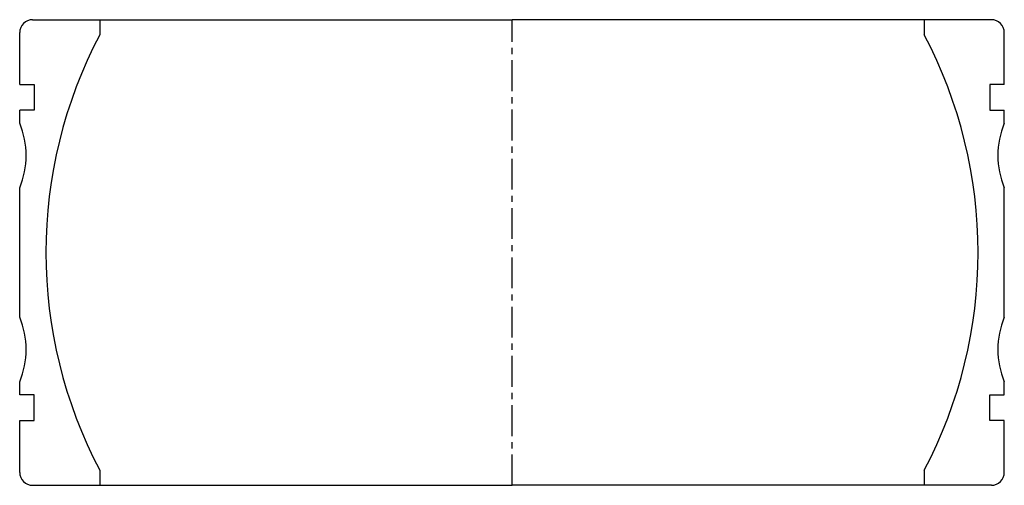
# Model space of a CAD drawing. Extents: x -76 to 76, y -36 to 36.
import ezdxf

# ---------------------------------------------------------------- set-up
doc = ezdxf.new("R2010")
doc.units = 0
doc.header["$LTSCALE"] = 0.15
doc.linetypes.add('CENTER', pattern=[50.8, 31.75, -6.35, 6.35, -6.35])
doc.layers.get('0').update_dxf_attribs({"linetype": 'CONTINUOUS'})
doc.layers.add('CENTER', color=9, linetype='CENTER')

# ---------------------------------------------------------------- blocks, each defined once
blk = doc.blocks.new('7T4-0-A')
at = {"linetype": 'Continuous'}
for p, q in [((-74.08, 36), (-63.7, 36)), ((-63.7, 36), (-63.7, 33.67)), ((74.08, 36), (63.7, 36)), ((63.7, 36), (63.7, 33.67)), ((-76.08, 26), (-76.08, 34)), ((76.08, 26), (76.08, 34)), ((-63.7, -33.67), (-63.7, -36)), ((63.7, -33.67), (63.7, -36)), ((-74.08, -36), (-63.7, -36)), ((74.08, -36), (63.7, -36))]:
    blk.add_line(p, q, dxfattribs=at)
for p, q in [((-63.7, 36), (0, 36)), ((63.7, 36), (0, 36)), ((-76.08, 26), (-73.83, 26)), ((-73.83, 26), (-73.83, 22)), ((76.08, 26), (73.83, 26)), ((73.83, 26), (73.83, 22)), ((-73.83, 22), (-76.08, 22)), ((-76.08, 20), (-76.08, 22)), ((73.83, 22), (76.08, 22)), ((76.08, 20), (76.08, 22)), ((-76.08, -10), (-76.08, 10)), ((76.08, -10), (76.08, 10)), ((-76.08, -22), (-76.08, -20)), ((76.08, -22), (76.08, -20)), ((-73.83, -22), (-76.08, -22)), ((-73.83, -26), (-73.83, -22)), ((73.83, -22), (76.08, -22)), ((73.83, -26), (73.83, -22)), ((-76.08, -34), (-76.08, -26)), ((-76.08, -26), (-73.83, -26)), ((76.08, -26), (73.83, -26)), ((76.08, -34), (76.08, -26)), ((-63.7, -36), (0, -36)), ((63.7, -36), (0, -36))]:
    blk.add_line(p, q)
for centre, start, end in [((-74.08, 34), 90, 180), ((74.08, 34), 0, 90), ((-74.08, -34), 180, 270), ((74.08, -34), 270, 0)]:
    blk.add_arc(centre, 2, start, end, dxfattribs=at)
for centre, radius, start, end in [((0.28, 0), 72.3, 152.2422, 207.7578), ((-0.28, 0), 72.3, 332.2422, 27.7578), ((-88.08, 15), 13, 337.3801, 22.6199), ((88.08, 15), 13, 157.3801, 202.6199), ((-88.08, -15), 13, 337.3801, 22.6199), ((88.08, -15), 13, 157.3801, 202.6199)]:
    blk.add_arc(centre, radius, start, end)
at = {"layer": 'CENTER'}
blk.add_line((0, -36), (0, 36), dxfattribs=at)

msp = doc.modelspace()

# ---------------------------------------------------------------- block references
msp.add_blockref('7T4-0-A', (0, 0))

doc.saveas('drawing.dxf')
